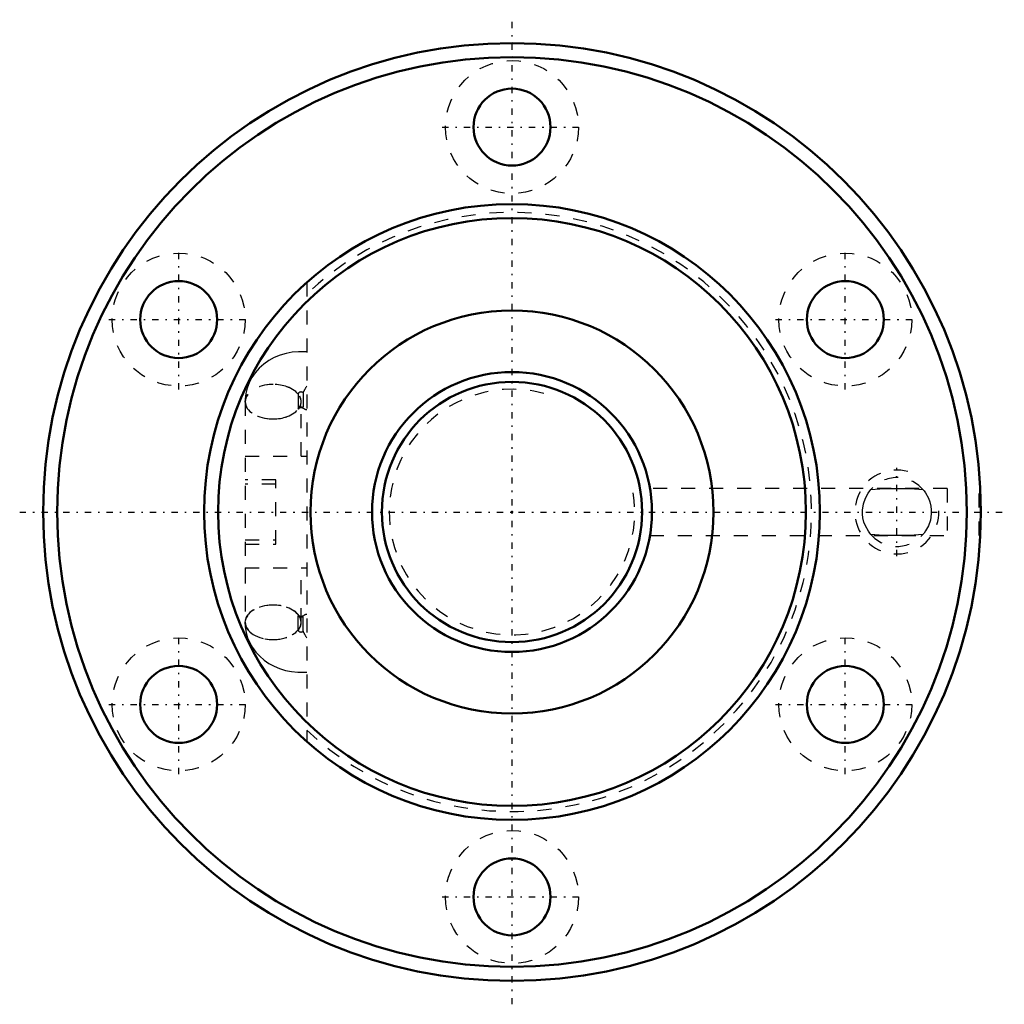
# Model space of a CAD drawing. Header units: millimetres. Extents: x -35.2 to 35.2, y -35.2 to 35.2.
import ezdxf

# ---------------------------------------------------------------- set-up
doc = ezdxf.new("R2010")
doc.units = ezdxf.units.MM
doc.linetypes.add('Center', pattern=[1.5, 0.45, -0.5, 0.05, -0.5])
doc.linetypes.add('Dashed', pattern=[2, 1, -1])
for name, color, linetype, lineweight in [('2d ConnectionPoints', 7, 'Continuous', 50), ('AM_0', 7, 'Continuous', 50), ('AM_5', 3, 'Continuous', 25), ('AM_7', 7, 'Center', 25), ('AM_9', 6, 'Dashed', 25)]:
    doc.layers.add(name, color=color, linetype=linetype, lineweight=lineweight)

# ---------------------------------------------------------------- blocks, each defined once
blk = doc.blocks.new('1_BIF2005V_5RR_Nut_0_in_BIF2005V_5RRG0_66LC0_000_2')
at = {"layer": 'AM_0'}
for centre, radius in [((0, 0), 33.5), ((0, 0), 32.5), ((0, 27.5), 2.75), ((0, 0), 22), ((0, 0), 21), ((-23.816, 13.75), 2.75), ((23.816, 13.75), 2.75), ((0, 0), 14.4), ((-23.816, -13.75), 2.75), ((23.816, -13.75), 2.75), ((0, -27.5), 2.75)]:
    blk.add_circle(centre, radius, dxfattribs=at)
at = {"layer": 'AM_5', "linetype": 'Dashed'}
blk.add_arc((27.5, 0), 3, 75, 15, dxfattribs=at)
at = {"layer": 'AM_7'}
for p, q in [((0, -35.175), (0, 35.175)), ((-4.987, 27.5), (4.988, 27.5)), ((-23.816, 8.762), (-23.816, 18.738)), ((23.816, 8.762), (23.816, 18.738)), ((-28.803, 13.75), (-18.828, 13.75)), ((18.828, 13.75), (28.803, 13.75)), ((27.5, -3.15), (27.5, 3.15)), ((-35.175, 0), (35.175, 0)), ((-23.816, -18.738), (-23.816, -8.762)), ((23.816, -18.738), (23.816, -8.762)), ((-28.803, -13.75), (-18.828, -13.75)), ((18.828, -13.75), (28.803, -13.75)), ((-4.987, -27.5), (4.988, -27.5))]:
    blk.add_line(p, q, dxfattribs=at)
at = {"layer": 'AM_9'}
for p, q in [((-14.67, 16.395), (-14.67, -16.395)), ((-14.927, 8.518), (-14.927, 7.445)), ((-19.07, 7.88), (-19.07, -7.88)), ((-19.06, 7.88), (-19.06, 4)), ((-15.28, 8.417), (-15.28, 7.343)), ((-15.07, 4), (-15.07, 7.88)), ((-15.06, 4), (-15.06, 7.88)), ((-14.907, 7.427), (-14.922, 7.44)), ((-19.07, 4), (-14.67, 4)), ((-16.87, 2.3), (-19.07, 2.3)), ((-16.87, -2.3), (-16.87, 2.3)), ((-16.87, 2), (-19.07, 2)), ((31.09, 1.675), (9.862, 1.675)), ((31.09, 1.675), (31.09, -1.675)), ((33.39, -1.675), (33.39, 1.675)), ((33.458, 1.675), (33.39, 1.675)), ((-19.07, -2), (-16.87, -2)), ((9.859, -1.675), (31.09, -1.675)), ((33.39, -1.675), (33.459, -1.675)), ((-19.07, -2.3), (-16.87, -2.3)), ((-19.07, -4), (-14.67, -4)), ((-19.06, -4), (-19.06, -7.88)), ((-15.07, -7.88), (-15.07, -4)), ((-15.06, -7.88), (-15.06, -4)), ((-15.28, -8.417), (-15.28, -7.343)), ((-14.927, -8.518), (-14.927, -7.445))]:
    blk.add_line(p, q, dxfattribs=at)
for points in [[(-14.669, 11.437), (-14.806, 11.448), (-15.254, 11.453), (-15.701, 11.413), (-16.142, 11.329), (-16.572, 11.201), (-16.985, 11.029), (-17.375, 10.816), (-17.736, 10.562), (-18.063, 10.272), (-18.349, 9.951), (-18.591, 9.603), (-18.786, 9.233), (-18.932, 8.849), (-19.029, 8.455), (-19.075, 8.057), (-19.08, 7.88)], [(-15.263, 7.419), (-15.247, 7.427), (-15.208, 7.44), (-15.161, 7.45), (-15.111, 7.455), (-15.056, 7.456), (-15.004, 7.451), (-14.958, 7.441), (-14.92, 7.43), (-14.899, 7.42), (-14.897, 7.419)], [(-15.237, 7.441), (-15.24, 7.438), (-15.263, 7.419), (-15.263, 7.419)], [(25.645, -1.613), (25.562, -1.513), (25.46, -1.372), (25.247, -0.984), (25.149, -0.72), (25.078, -0.425), (25.047, -0.155), (25.044, 0.12), (25.11, 0.577), (25.248, 0.987), (25.448, 1.355), (25.557, 1.506), (25.645, 1.613)], [(25.645, 1.613), (26.273, 1.66), (26.927, 1.674), (27.5, 1.675)], [(27.5, 1.675), (27.526, 1.675), (28.148, 1.674), (28.757, 1.659), (29.355, 1.613)], [(29.355, 1.613), (29.438, 1.513), (29.54, 1.372), (29.753, 0.984), (29.851, 0.72), (29.922, 0.425), (29.953, 0.155), (29.956, -0.12), (29.89, -0.577), (29.752, -0.987), (29.552, -1.355), (29.443, -1.506), (29.355, -1.613)], [(27.5, -1.675), (27.474, -1.675), (26.852, -1.674), (26.243, -1.659), (25.645, -1.613)], [(29.355, -1.613), (28.727, -1.66), (28.073, -1.674), (27.5, -1.675)], [(-15.263, -7.419), (-15.253, -7.427), (-15.238, -7.44)], [(-14.913, -7.427), (-14.952, -7.44), (-14.999, -7.45), (-15.049, -7.455), (-15.104, -7.456), (-15.156, -7.451), (-15.202, -7.441), (-15.24, -7.43), (-15.261, -7.42)], [(-14.92, -7.438), (-14.92, -7.438), (-14.897, -7.419), (-14.897, -7.419)], [(-19.08, -7.88), (-19.063, -8.215), (-18.998, -8.604), (-18.888, -8.982), (-18.733, -9.345), (-18.537, -9.689), (-18.3, -10.012), (-18.025, -10.309), (-17.714, -10.579), (-17.371, -10.818), (-16.999, -11.023), (-16.602, -11.191), (-16.184, -11.319), (-15.751, -11.406), (-15.308, -11.45), (-14.861, -11.451), (-14.669, -11.438)]]:
    blk.add_lwpolyline(points, dxfattribs=at)
for centre in [(0, 27.5), (-23.816, 13.75), (23.816, 13.75), (-23.816, -13.75), (23.816, -13.75), (0, -27.5)]:
    blk.add_circle(centre, 4.75, dxfattribs=at)
for centre, radius, start, end in [((0, 0), 21.4, 226.72395, 133.27605), ((27.5, 0), 2.458, 41.01004, 138.98996), ((27.5, 0), 2.458, 221.01004, 318.98996)]:
    blk.add_arc(centre, radius, start, end, dxfattribs=at)
for centre, major_axis, ratio, start_param, end_param in [((-17.08, 7.88), (-2, 0), 0.615661, 3.592619, 8.973751), ((-17.07, 7.88), (2, 0), 0.615661, 1.573296, 3.141593), ((-17.06, 7.88), (2, 0), 0.615661, 1.575796, 4.707389), ((-17.07, 7.88), (2, 0), 0.615661, 4.709889, 7.856482), ((-17.06, 7.88), (2, 0), 0.615661, 4.707389, 7.858982), ((-15.08, 8.417), (-0.2, 0), 0.788011, 3.839724, 6.283185), ((-13.548, 8.893), (1.369, 1.458), 0.471624, -4.355968, -4.058026), ((-17.07, 7.88), (2, 0), 0.615661, 3.141593, 4.709889), ((-15.08, 7.343), (-0.2, 0), 0.788011, 3.839724, 6.283185), ((-13.548, 8.893), (1.369, 1.458), 0.471624, 3.127213, 3.425155), ((-17.08, -7.88), (2, 0), 0.615661, 0.451027, 3.142167), ((-17.07, -7.88), (2, 0), 0.615661, 0, 4.709889), ((-17.06, -7.88), (2, 0), 0.615661, 6.283185, 9.424778), ((-15.08, -7.343), (0.2, 0), 0.788011, 3.141593, 3.835231), ((-15.08, -7.343), (0.2, 0), 0.788011, 3.835231, 5.585054), ((-13.548, -8.893), (-1.369, 1.458), 0.471624, 5.999623, 6.297565), ((-17.08, -7.88), (2, 0), 0.615661, 3.142167, 5.832158), ((-17.06, -7.88), (2, 0), 0.615661, 3.141593, 4.707389), ((-17.07, -7.88), (2, 0), 0.615661, 4.709889, 6.283185), ((-17.06, -7.88), (2, 0), 0.615661, 4.707389, 6.283185), ((-15.08, -8.417), (0.2, 0), 0.788011, 3.141593, 5.585054), ((-13.548, -8.893), (-1.369, 1.458), 0.471624, 0.916433, 1.214375)]:
    blk.add_ellipse(centre, major_axis=major_axis, ratio=ratio, start_param=start_param, end_param=end_param, dxfattribs=at)
blk = doc.blocks.new('2_BIF2005V_5RR000_Shaft_0_in_BIF2005V_5RRG0_66LC0_000_2')
at = {"layer": 'AM_0'}
for radius in [10, 9.3]:
    blk.add_circle((0, 0), radius, dxfattribs=at)
at = {"layer": 'AM_5', "linetype": 'Dashed'}
blk.add_arc((0, 0), 8.773, 75, 15, dxfattribs=at)

msp = doc.modelspace()

# ---------------------------------------------------------------- linework, layer by layer
at = {"layer": '2d ConnectionPoints'}
msp.add_point((0, 0), dxfattribs=at)
msp.add_point((0, 0), dxfattribs=at)

# ---------------------------------------------------------------- block references
for name in ['1_BIF2005V_5RR_Nut_0_in_BIF2005V_5RRG0_66LC0_000_2', '2_BIF2005V_5RR000_Shaft_0_in_BIF2005V_5RRG0_66LC0_000_2']:
    msp.add_blockref(name, (0, 0))

doc.saveas('drawing.dxf')
